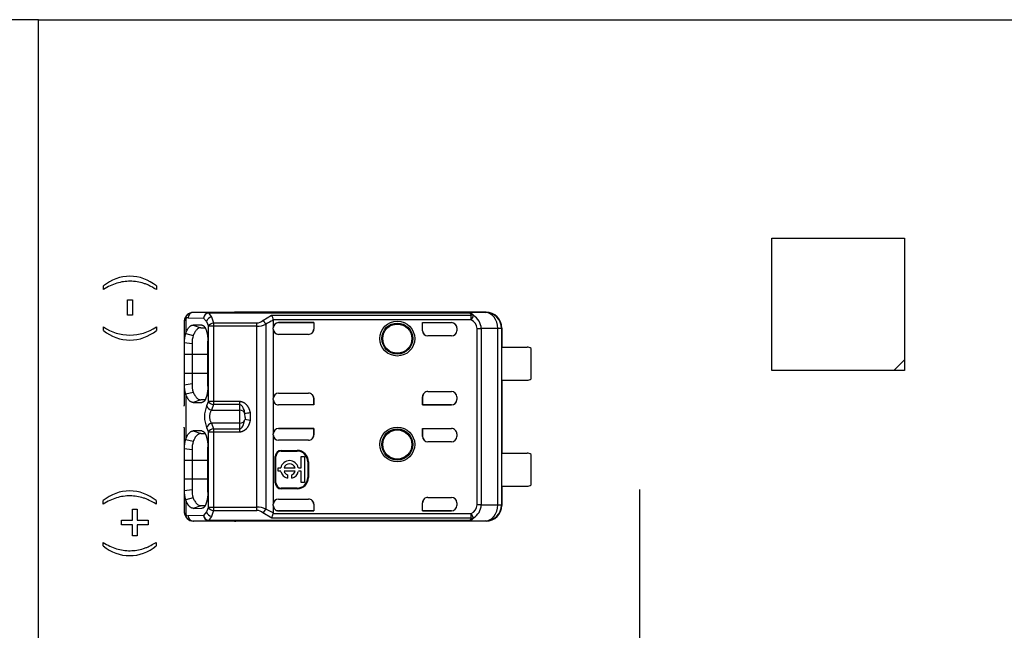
# Model space of a CAD drawing. Header units: millimetres. Extents: x 16 to 406, y 14 to 285.
# Tile 5 of 11: x 49 to 87, y 206 to 230. Entities that reach past the tile are written whole.
import ezdxf
from ezdxf.enums import TextEntityAlignment as Align
from ezdxf.lldxf.tags import DXFTag

# ---------------------------------------------------------------- set-up
doc = ezdxf.new("R2010")
doc.units = ezdxf.units.MM
doc.layers.add('Default', color=7, linetype='Continuous')
doc.layers.add('RECLED_274X50MM_', color=7, linetype='Continuous')
doc.styles.add('SEACAD_Arial', font='arial.ttf')
tags = doc.linetypes.add('CENTER2', pattern=[28.575, 19.05, -3.175, 3.175, -3.175]).pattern_tags.tags
tags[10:11] = [DXFTag(74, 4), DXFTag(75, 0), DXFTag(340, '0'), DXFTag(46, 0.0), DXFTag(50, 0.0), DXFTag(44, 0.0), DXFTag(45, 0.0)]
tags[8:9] = [DXFTag(74, 4), DXFTag(75, 0), DXFTag(340, '0'), DXFTag(46, 0.0), DXFTag(50, 0.0), DXFTag(44, 0.0), DXFTag(45, 0.0)]
tags[6:7] = [DXFTag(74, 4), DXFTag(75, 0), DXFTag(340, '0'), DXFTag(46, 0.0), DXFTag(50, 0.0), DXFTag(44, 0.0), DXFTag(45, 0.0)]
tags[4:5] = [DXFTag(74, 4), DXFTag(75, 0), DXFTag(340, '0'), DXFTag(46, 0.0), DXFTag(50, 0.0), DXFTag(44, 0.0), DXFTag(45, 0.0)]
doc.dimstyles.new('ISO', dxfattribs={"dimtxt": 3.5, "dimasz": 3.5, "dimexe": 1.75, "dimexo": 0, "dimgap": 0.875, "dimtad": 1, "dimtxsty": 'SEACAD_Arial', "dimblk1": '_SE_FILLED', "dimblk2": '_SE_FILLED', "dimsah": 1, "dimcen": 1.75, "dimadec": 0, "dimazin": 0, "dimtfac": 0.5, "dimtdec": 3, "dimtmove": 0, "dimatfit": 3, "dimfxl": 1, "dimarcsym": 0})

# ---------------------------------------------------------------- blocks, each defined once
blk = doc.blocks.new('SEANNOT_GROUP14')
at = {"layer": 'Default', "color": 7, "linetype": 'CENTER2'}
for p, q in [((72.887, 211.764), (72.887, 197.764)), ((79.887, 204.764), (65.887, 204.764))]:
    blk.add_line(p, q, dxfattribs=at)
blk = doc.blocks.new('SE')
at = {"layer": 'RECLED_274X50MM_', "color": 7, "linetype": 'Continuous'}
for p, q in [((50.187, 180.014), (50.187, 229.514)), ((50.187, 229.514), (323.987, 229.514)), ((77.887, 221.264), (82.887, 221.264)), ((77.887, 216.264), (77.887, 221.264)), ((82.887, 221.264), (82.887, 216.664)), ((52.638, 219.319), (52.638, 219.453)), ((54.638, 219.453), (54.638, 219.319)), ((53.545, 218.353), (53.545, 218.93)), ((53.545, 218.93), (53.735, 218.93)), ((53.735, 218.93), (53.735, 218.353)), ((53.735, 218.353), (53.545, 218.353)), ((56.611, 218.44), (56.029, 218.454)), ((57.637, 218.454), (56.029, 218.454)), ((56.611, 218.44), (66.399, 218.44)), ((56.611, 218.44), (56.611, 218.435)), ((56.611, 218.436), (56.718, 218.279)), ((66.399, 218.435), (56.611, 218.435)), ((56.717, 218.281), (56.791, 218.055)), ((57.63, 218.454), (57.637, 218.454)), ((67.087, 218.464), (57.637, 218.464)), ((57.637, 218.464), (57.637, 218.454)), ((58.658, 218.15), (58.99, 218.349)), ((58.99, 218.349), (66.527, 218.349)), ((67.07, 218.447), (66.399, 218.44)), ((66.399, 218.435), (66.399, 218.44)), ((66.527, 218.17), (66.527, 218.349)), ((66.608, 218.325), (66.613, 218.335)), ((67.07, 218.447), (67.087, 218.464)), ((52.638, 217.774), (52.638, 217.909)), ((54.638, 217.909), (54.638, 217.774)), ((55.687, 218.058), (55.687, 217.304)), ((55.747, 218.214), (55.747, 217.658)), ((55.841, 218.254), (56.423, 218.24)), ((56.032, 217.977), (56.314, 217.877)), ((56.36, 217.974), (56.032, 217.977)), ((56.422, 218.24), (56.529, 218.113)), ((56.529, 218.113), (56.603, 217.93)), ((56.603, 215.098), (56.603, 217.93)), ((56.791, 217.93), (56.603, 217.93)), ((56.791, 218.055), (58.431, 218.055)), ((56.791, 218.055), (56.791, 217.93)), ((58.431, 217.93), (56.791, 217.93)), ((56.791, 217.93), (56.791, 215.098)), ((58.431, 217.93), (58.431, 218.055)), ((58.431, 211.098), (58.431, 217.93)), ((58.771, 218.007), (58.771, 211.021)), ((66.527, 218.17), (59.052, 218.17)), ((59.054, 218.152), (59.054, 217.869)), ((60.587, 218.069), (59.254, 218.069)), ((59.254, 218.069), (59.254, 218.068)), ((59.254, 218.068), (60.58, 218.068)), ((60.58, 218.068), (60.587, 218.069)), ((60.58, 218.068), (60.58, 217.817)), ((60.587, 218.069), (60.587, 217.824)), ((64.687, 217.764), (64.687, 218.069)), ((64.687, 218.069), (65.787, 218.069)), ((64.694, 218.068), (64.687, 218.069)), ((64.694, 217.764), (64.694, 218.068)), ((64.694, 218.068), (65.787, 218.068)), ((65.787, 218.068), (65.787, 218.069)), ((55.747, 217.656), (56.028, 217.584)), ((56.314, 217.877), (56.473, 217.875)), ((59.054, 217.824), (59.054, 217.869)), ((59.054, 217.824), (59.054, 215.204)), ((60.387, 217.624), (59.254, 217.624)), ((60.58, 217.817), (60.587, 217.824)), ((64.687, 217.764), (64.694, 217.764)), ((65.787, 217.564), (64.887, 217.564)), ((65.987, 217.869), (65.987, 217.764)), ((66.755, 211.187), (66.755, 217.841)), ((67.53, 217.846), (66.908, 217.842)), ((66.908, 217.841), (66.908, 211.187)), ((67.67, 217.847), (67.53, 217.847)), ((67.53, 211.181), (67.53, 217.847)), ((67.67, 217.847), (67.672, 217.849)), ((67.67, 217.847), (67.67, 211.18)), ((67.687, 217.864), (67.672, 217.864)), ((67.672, 217.864), (67.672, 217.849)), ((67.687, 217.864), (67.687, 217.139)), ((55.986, 217.265), (55.687, 217.305)), ((55.687, 217.305), (55.687, 216.864)), ((55.986, 217.265), (55.986, 216.864)), ((56.582, 215.665), (56.582, 217.365)), ((55.986, 216.864), (55.687, 216.864)), ((55.687, 216.864), (55.687, 216.164)), ((56.582, 216.864), (55.986, 216.864)), ((55.986, 216.864), (55.986, 216.164)), ((67.685, 215.889), (67.685, 217.139)), ((67.685, 217.139), (68.637, 217.139)), ((68.787, 215.939), (68.787, 217.089)), ((82.887, 216.664), (82.487, 216.264)), ((82.887, 216.664), (82.887, 216.264)), ((55.687, 216.164), (55.687, 215.723)), ((55.687, 216.164), (55.986, 216.164)), ((55.986, 216.164), (55.986, 215.763)), ((55.986, 216.164), (56.582, 216.164)), ((82.487, 216.264), (77.887, 216.264)), ((82.887, 216.264), (82.487, 216.264)), ((55.687, 215.723), (55.986, 215.763)), ((55.687, 215.724), (55.687, 214.935)), ((67.685, 215.889), (68.637, 215.889)), ((67.687, 215.889), (67.687, 213.139)), ((55.747, 215.373), (56.028, 215.444)), ((55.747, 215.37), (55.747, 213.658)), ((59.254, 215.404), (60.387, 215.404)), ((64.887, 215.464), (65.787, 215.464)), ((55.687, 214.908), (55.687, 214.935)), ((56.314, 215.151), (56.031, 215.051)), ((56.031, 215.051), (56.36, 215.054)), ((56.474, 215.152), (56.314, 215.151)), ((56.603, 215.098), (56.535, 214.925)), ((56.603, 215.098), (56.791, 215.098)), ((56.791, 214.973), (56.723, 214.76)), ((56.791, 215.098), (57.787, 215.098)), ((56.791, 215.098), (56.791, 214.972)), ((57.787, 214.972), (56.791, 214.972)), ((57.787, 214.972), (57.787, 215.098)), ((57.787, 214.76), (57.787, 214.972)), ((59.054, 215.158), (59.054, 215.204)), ((59.054, 215.158), (59.054, 213.869)), ((59.254, 214.96), (59.254, 214.958)), ((60.58, 214.96), (59.254, 214.96)), ((60.587, 214.958), (59.254, 214.958)), ((60.58, 214.96), (60.58, 215.211)), ((60.58, 215.211), (60.587, 215.204)), ((60.58, 214.96), (60.587, 214.958)), ((60.587, 215.204), (60.587, 214.958)), ((64.687, 214.958), (64.687, 215.264)), ((64.694, 215.264), (64.687, 215.264)), ((64.694, 214.96), (64.687, 214.958)), ((65.787, 214.958), (64.687, 214.958)), ((64.694, 215.264), (64.694, 214.96)), ((64.694, 214.96), (65.787, 214.96)), ((65.787, 214.958), (65.787, 214.96)), ((65.987, 215.264), (65.987, 215.158)), ((56.723, 214.76), (57.787, 214.76)), ((57.787, 214.267), (57.787, 214.76)), ((57.987, 214.502), (57.984, 214.626)), ((58.18, 214.656), (58.18, 214.372)), ((56.723, 214.268), (56.791, 214.055)), ((57.787, 214.267), (56.723, 214.267)), ((57.787, 214.055), (57.787, 214.267)), ((57.916, 214.179), (57.984, 214.402)), ((58.18, 214.372), (57.984, 214.402)), ((57.986, 214.485), (57.987, 214.402)), ((57.987, 214.485), (57.987, 214.502)), ((55.687, 214.093), (55.688, 214.12)), ((55.687, 214.093), (55.687, 213.304)), ((56.032, 213.977), (56.314, 213.877)), ((56.36, 213.974), (56.032, 213.977)), ((56.314, 213.877), (56.473, 213.875)), ((56.535, 214.103), (56.603, 213.93)), ((56.603, 211.098), (56.603, 213.93)), ((56.791, 213.93), (56.603, 213.93)), ((56.791, 214.055), (56.791, 213.93)), ((56.791, 214.055), (57.787, 214.055)), ((57.787, 213.93), (56.791, 213.93)), ((56.791, 213.93), (56.791, 211.098)), ((57.787, 213.93), (57.787, 214.055)), ((59.054, 213.824), (59.054, 213.869)), ((59.054, 213.824), (59.054, 211.204)), ((60.587, 214.069), (59.254, 214.069)), ((59.254, 214.069), (59.254, 214.068)), ((59.254, 214.068), (60.58, 214.068)), ((60.58, 214.068), (60.587, 214.069)), ((60.58, 213.817), (60.58, 214.068)), ((60.58, 213.817), (60.587, 213.824)), ((60.587, 214.069), (60.587, 213.824)), ((64.687, 213.764), (64.687, 214.069)), ((64.687, 214.069), (65.787, 214.069)), ((64.694, 214.068), (64.687, 214.069)), ((64.694, 214.068), (64.694, 213.764)), ((64.694, 214.068), (65.787, 214.068)), ((65.787, 214.068), (65.787, 214.069)), ((65.987, 213.869), (65.987, 213.764)), ((55.747, 213.656), (56.028, 213.584)), ((60.387, 213.624), (59.254, 213.624)), ((64.687, 213.764), (64.694, 213.764)), ((65.787, 213.564), (64.887, 213.564)), ((55.986, 213.265), (55.687, 213.305)), ((55.687, 213.305), (55.687, 212.864)), ((55.986, 213.265), (55.986, 212.864)), ((56.582, 211.665), (56.582, 213.365)), ((59.354, 213.24), (59.954, 213.24)), ((59.354, 213.24), (59.354, 213.214)), ((59.354, 213.214), (59.954, 213.214)), ((59.954, 213.214), (59.954, 213.24)), ((67.685, 211.889), (67.685, 213.139)), ((67.685, 213.139), (68.637, 213.139)), ((68.787, 211.939), (68.787, 213.089)), ((55.986, 212.864), (55.687, 212.864)), ((55.687, 212.864), (55.687, 212.164)), ((56.582, 212.864), (55.986, 212.864)), ((55.986, 212.864), (55.986, 212.164)), ((59.127, 212.014), (59.127, 213.014)), ((59.154, 213.014), (59.127, 213.014)), ((59.154, 212.014), (59.154, 213.014)), ((60.102, 212.582), (60.102, 213.01)), ((60.102, 213.01), (60.235, 213.01)), ((60.235, 213.01), (60.235, 212.022)), ((60.38, 212.814), (60.354, 212.814)), ((60.354, 212.814), (60.354, 212.214)), ((60.38, 212.814), (60.38, 212.214)), ((59.235, 212.45), (59.235, 212.582)), ((59.235, 212.582), (59.338, 212.582)), ((59.338, 212.45), (59.235, 212.45)), ((59.462, 212.582), (59.875, 212.582)), ((59.875, 212.45), (59.462, 212.45)), ((59.586, 212.316), (59.586, 212.189)), ((59.752, 212.189), (59.752, 212.316)), ((60, 212.582), (60.102, 212.582)), ((60.102, 212.45), (60, 212.45)), ((60.102, 212.022), (60.102, 212.45)), ((55.687, 212.164), (55.986, 212.164)), ((55.687, 212.164), (55.687, 211.723)), ((55.986, 212.164), (55.986, 211.763)), ((55.986, 212.164), (56.582, 212.164)), ((59.127, 212.014), (59.154, 212.014)), ((60.235, 212.022), (60.102, 212.022)), ((60.354, 212.214), (60.38, 212.214)), ((55.687, 211.723), (55.986, 211.763)), ((55.687, 211.724), (55.687, 210.97)), ((59.954, 211.814), (59.354, 211.814)), ((59.354, 211.814), (59.354, 211.787)), ((59.954, 211.787), (59.354, 211.787)), ((59.954, 211.787), (59.954, 211.814)), ((67.685, 211.889), (68.637, 211.889)), ((67.687, 211.889), (67.687, 211.164)), ((52.629, 211.21), (52.629, 211.344)), ((54.629, 211.344), (54.629, 211.21)), ((56.028, 211.444), (55.747, 211.373)), ((55.747, 211.37), (55.747, 210.814)), ((59.054, 211.158), (59.054, 211.204)), ((59.254, 211.404), (60.387, 211.404)), ((60.58, 211.212), (60.58, 210.96)), ((60.58, 211.212), (60.587, 211.204)), ((60.587, 211.204), (60.587, 210.958)), ((64.687, 210.958), (64.687, 211.264)), ((64.694, 211.264), (64.687, 211.264)), ((64.694, 210.96), (64.694, 211.264)), ((64.887, 211.464), (65.787, 211.464)), ((65.987, 211.264), (65.987, 211.158)), ((53.739, 210.603), (53.739, 211.021)), ((53.739, 211.021), (53.914, 211.021)), ((53.914, 211.021), (53.914, 210.603)), ((56.314, 211.151), (56.031, 211.051)), ((56.031, 211.051), (56.36, 211.054)), ((56.474, 211.152), (56.314, 211.151)), ((56.529, 210.914), (56.422, 210.787)), ((56.603, 211.098), (56.529, 210.914)), ((56.603, 211.098), (56.791, 211.098)), ((56.791, 210.973), (56.717, 210.747)), ((56.791, 211.098), (58.431, 211.098)), ((56.791, 211.098), (56.791, 210.972)), ((56.791, 210.972), (58.431, 210.972)), ((58.431, 210.972), (58.431, 211.098)), ((58.994, 210.678), (58.658, 210.879)), ((59.054, 210.876), (58.771, 211.021)), ((59.054, 210.876), (59.052, 210.858)), ((59.052, 210.858), (66.527, 210.858)), ((59.054, 211.158), (59.054, 210.876)), ((59.254, 210.96), (60.58, 210.96)), ((59.254, 210.96), (59.254, 210.958)), ((60.587, 210.958), (59.254, 210.958)), ((60.58, 210.96), (60.587, 210.958)), ((64.694, 210.96), (64.687, 210.958)), ((65.787, 210.958), (64.687, 210.958)), ((64.694, 210.96), (65.787, 210.96)), ((65.787, 210.958), (65.787, 210.96)), ((66.527, 210.678), (66.527, 210.858)), ((66.613, 210.693), (66.527, 210.858)), ((66.908, 211.186), (67.53, 211.181)), ((67.53, 211.18), (67.67, 211.18)), ((67.672, 211.179), (67.67, 211.18)), ((67.672, 211.179), (67.672, 211.164)), ((67.672, 211.164), (67.687, 211.164)), ((53.321, 210.424), (53.321, 210.603)), ((53.321, 210.603), (53.739, 210.603)), ((53.914, 210.603), (54.331, 210.603)), ((54.331, 210.603), (54.331, 210.424)), ((56.423, 210.787), (55.841, 210.774)), ((56.029, 210.574), (56.611, 210.587)), ((56.029, 210.574), (57.637, 210.574)), ((56.718, 210.749), (56.611, 210.592)), ((56.611, 210.593), (56.611, 210.587)), ((66.403, 210.593), (56.611, 210.593)), ((66.399, 210.587), (56.611, 210.587)), ((57.637, 210.574), (57.63, 210.574)), ((57.637, 210.574), (57.637, 210.564)), ((67.087, 210.564), (57.637, 210.564)), ((66.527, 210.678), (58.994, 210.678)), ((66.399, 210.587), (66.399, 210.593)), ((66.399, 210.587), (67.07, 210.581)), ((67.087, 210.564), (67.07, 210.581)), ((53.739, 210.424), (53.321, 210.424)), ((53.739, 210.007), (53.739, 210.424)), ((54.331, 210.424), (53.914, 210.424)), ((53.914, 210.424), (53.914, 210.007)), ((52.629, 209.63), (52.629, 209.764)), ((53.914, 210.007), (53.739, 210.007)), ((54.629, 209.764), (54.629, 209.63))]:
    blk.add_line(p, q, dxfattribs=at)
for centre, radius in [((63.737, 217.464), 0.657), ((63.737, 217.464), 0.586), ((63.737, 217.464), 0.552), ((63.737, 217.464), 0.55), ((63.737, 213.464), 0.657), ((63.737, 213.464), 0.586), ((63.737, 213.464), 0.552), ((63.737, 213.464), 0.55)]:
    blk.add_circle(centre, radius, dxfattribs=at)
for centre, radius, start, end in [((53.638, 218.267), 1.552, 49.8737, 130.1263), ((56.075, 218.086), 0.389, 138.7256, 185.5499), ((55.913, 218.237), 0.167, 132.1309, 188.1826), ((56.031, 218.121), 0.334, 89.1865, 133.9556), ((56.036, 218.259), 0.195, 92.0087, 181.5161), ((56.63, 218.229), 0.207, 95.1634, 176.886), ((56.77, 218.032), 0.254, 101.8825, 161.2489), ((58.628, 218.123), 0.427, 6.3282, 31.9727), ((66.535, 218.136), 0.213, 68.684, 92.1305), ((68.427, 217.282), 2.098, 150.1716, 154.9417), ((66.316, 217.822), 0.593, 1.8615, 59.9189), ((67.07, 217.847), 0.6, 0.0044, 89.9972), ((53.638, 219.364), 1.766, 235.5009, 304.4991), ((56.82, 217.808), 0.249, 96.7449, 150.7545), ((58.411, 218.422), 0.368, 273.146, 312.1839), ((58.421, 218.759), 0.829, 270.6971, 294.9694), ((59.539, 216.854), 1.386, 110.5133, 123.6746), ((66.365, 217.815), 0.39, 3.7903, 65.5152), ((53.638, 218.962), 1.553, 229.9053, 310.0947), ((56.437, 217.358), 0.753, 156.4762, 184.0959), ((57.129, 217.275), 1.143, 164.232, 180.5091), ((65.787, 217.764), 0.2, 270, 0), ((66.79, 233.663), 15.822, 269.8734, 270.4283), ((68.637, 216.889), 0.25, 53.1301, 90), ((56.438, 215.671), 0.754, 175.9429, 203.5178), ((56.979, 215.733), 0.994, 178.2676, 197.0336), ((68.637, 216.139), 0.25, 270, 306.8699), ((65.787, 215.264), 0.2, 0, 90), ((57.559, 214.514), 1.103, 158.1482, 201.8519), ((56.776, 215.011), 0.256, 199.6387, 258.0335), ((56.82, 215.22), 0.249, 209.2525, 263.2419), ((58.943, 208.963), 5.744, 97.6278, 99.6123), ((56.776, 214.017), 0.256, 101.966, 160.3614), ((56.82, 213.808), 0.249, 96.7563, 150.7508), ((56.438, 213.358), 0.753, 156.4965, 184.0897), ((57.129, 213.275), 1.143, 164.2319, 180.5087), ((65.787, 213.764), 0.2, 270, 0), ((59.354, 213.014), 0.226, 90, 180), ((59.354, 213.014), 0.2, 90, 180), ((59.954, 212.814), 0.426, 0, 90), ((59.954, 212.814), 0.4, 0, 90), ((68.637, 212.889), 0.25, 53.1301, 90), ((59.669, 212.516), 0.337, 11.3273, 168.6727), ((59.669, 212.516), 0.217, 17.7847, 162.2153), ((59.669, 212.516), 0.337, 191.3273, 255.7958), ((59.669, 212.516), 0.217, 197.7847, 247.568), ((59.669, 212.516), 0.337, 284.2042, 348.6727), ((59.669, 212.516), 0.217, 292.432, 342.2153), ((59.354, 212.014), 0.226, 180, 270), ((59.354, 212.014), 0.2, 180, 270), ((59.954, 212.214), 0.4, 270, 0), ((59.954, 212.214), 0.426, 270, 0), ((53.629, 210.157), 1.552, 49.8737, 130.1263), ((56.44, 211.671), 0.755, 175.9562, 203.5038), ((56.98, 211.733), 0.995, 178.278, 197.0155), ((68.637, 212.139), 0.25, 270, 306.8699), ((65.787, 211.264), 0.2, 0, 90), ((56.077, 210.943), 0.391, 174.661, 225.2491), ((56.779, 211.007), 0.266, 200.2713, 256.613), ((56.82, 211.22), 0.249, 209.2436, 263.2579), ((58.42, 210.267), 0.832, 65.069, 89.2656), ((58.412, 210.607), 0.366, 47.8736, 87.0003), ((58.396, 211.203), 0.417, 308.8785, 334.1068), ((58.225, 211.026), 0.844, 335.6621, 348.4704), ((66.366, 211.212), 0.39, 294.4383, 356.2585), ((66.327, 211.198), 0.581, 299.457, 358.8399), ((66.79, 195.406), 15.781, 89.5705, 90.1268), ((67.07, 211.181), 0.6, 270.004, 359.9956), ((55.913, 210.79), 0.168, 171.8708, 227.8742), ((56.031, 210.907), 0.334, 226.0973, 270.7932), ((56.036, 210.768), 0.195, 178.4846, 267.9947), ((56.63, 210.799), 0.207, 183.114, 264.8372), ((66.536, 210.892), 0.213, 267.5509, 291.0364), ((53.629, 210.818), 1.553, 229.9053, 310.0947)]:
    blk.add_arc(centre, radius, start, end, dxfattribs=at)
for centre, major_axis, ratio, start_param, end_param in [((56.611, 218.24), (-0.005, -0.2), 0.939661, 3.166998, 4.734916), ((57.637, 217.864), (0, -0.6), 0.999962, 3.141593, 3.321418), ((67.07, 217.847), (0.006, -0.6), 0.766027, 1.562157, 3.128038), ((67.087, 217.864), (-0.424, -0.424), 0.999924, 2.356207, 3.926956), ((55.839, 217.354), (0, -0.9), 0.34204, 3.132956, 3.443003), ((59.254, 217.869), (0, -0.2), 0.999994, 3.141593, 4.712389), ((59.254, 217.868), (0, -0.2), 0.999994, 3.141593, 4.712389), ((65.787, 217.869), (0, -0.2), 0.999994, 1.570796, 3.141593), ((65.787, 217.868), (0, -0.2), 0.999994, 1.57081, 3.141593), ((59.254, 217.824), (0, -0.2), 0.999848, 4.712389, 6.283185), ((60.387, 217.824), (-0.141, -0.141), 0.999695, 0.785246, 2.356347), ((60.38, 217.817), (-0.141, -0.141), 0.999695, 1.570796, 2.356347), ((64.887, 217.764), (0.2, 0), 0.999848, 3.141593, 4.712389), ((64.894, 217.764), (0.2, 0), 0.999848, 3.141593, 4.712389), ((59.254, 215.204), (0, 0.2), 0.999848, 0, 1.570796), ((60.387, 215.204), (-0.141, 0.141), 0.999695, 3.926838, 5.497939), ((60.38, 215.211), (-0.141, 0.141), 0.999695, 3.926838, 4.712389), ((64.887, 215.264), (0.2, 0), 0.999848, 1.570796, 3.141593), ((64.894, 215.264), (0.2, 0), 0.999848, 1.570796, 3.141593), ((59.254, 215.16), (0, 0.2), 0.999994, 1.570796, 3.141593), ((59.254, 215.158), (0, 0.2), 0.999994, 1.570796, 3.141593), ((65.787, 215.16), (0, 0.2), 0.999994, 3.141593, 4.712389), ((65.787, 215.158), (0, 0.2), 0.999994, 3.141593, 4.712389), ((57.787, 214.596), (-0.2, 0), 0.821429, 3.324108, 4.712389), ((57.787, 214.432), (0.2, 0), 0.821429, 4.712389, 6.100671), ((59.254, 213.869), (0, -0.2), 0.999994, 3.141593, 4.712389), ((59.254, 213.868), (0, -0.2), 0.999994, 3.141593, 4.712389), ((59.254, 213.824), (0, -0.2), 0.999848, 4.712389, 6.283185), ((60.387, 213.824), (-0.141, -0.141), 0.999695, 0.785246, 2.356347), ((60.38, 213.817), (-0.141, -0.141), 0.999695, 1.570796, 2.356347), ((65.787, 213.869), (0, -0.2), 0.999994, 1.570796, 3.141593), ((65.787, 213.868), (0, -0.2), 0.999994, 1.570796, 3.141593), ((64.887, 213.764), (0.2, 0), 0.999848, 3.141593, 4.712389), ((64.894, 213.764), (0.2, 0), 0.999848, 3.141593, 4.712389), ((59.254, 211.204), (0, 0.2), 0.999848, 0, 1.570796), ((60.387, 211.204), (-0.141, 0.141), 0.999695, 3.926839, 5.497939), ((60.38, 211.211), (-0.141, 0.141), 0.999695, 3.932239, 4.712389), ((64.887, 211.264), (0.2, 0), 0.999848, 1.570796, 3.141593), ((64.894, 211.264), (0.2, 0), 0.999848, 1.570796, 3.141593), ((59.254, 211.16), (0, 0.2), 0.999994, 1.570796, 3.141593), ((59.254, 211.158), (0, 0.2), 0.999994, 1.570796, 3.141593), ((65.787, 211.16), (0, 0.2), 0.999994, 3.141593, 4.712375), ((65.787, 211.158), (0, 0.2), 0.999994, 3.141593, 4.712389), ((67.07, 211.18), (-0.006, -0.6), 0.766027, 0.013567, 1.579437), ((67.087, 211.164), (-0.424, 0.424), 0.999924, 2.35623, 3.926978), ((55.84, 211.675), (0.001, 0.902), 0.342128, 2.840923, 3.150345), ((56.611, 210.787), (0.005, -0.2), 0.939661, 4.689874, 6.25773), ((57.637, 211.164), (0, -0.6), 0.999962, 6.103357, 6.283185)]:
    blk.add_ellipse(centre, major_axis=major_axis, ratio=ratio, start_param=start_param, end_param=end_param, dxfattribs=at)
for points, degree, knots in [([(54.638, 219.319), (54.529, 219.383), (54.404, 219.452), (54.295, 219.503), (54.117, 219.569), (53.908, 219.617), (53.569, 219.646), (53.145, 219.583), (52.807, 219.425), (52.638, 219.319)], 3, [0, 0, 0, 0, 0.125, 0.1875, 0.25, 0.375, 0.5, 0.75, 1, 1, 1, 1]), ([(66.399, 218.44), (66.414, 218.44), (66.442, 218.439), (66.48, 218.434), (66.513, 218.426), (66.549, 218.411), (66.584, 218.384), (66.602, 218.353), (66.613, 218.335)], 3, [0, 0, 0, 0, 0.122213, 0.238697, 0.352336, 0.466228, 0.688748, 1, 1, 1, 1]), ([(66.527, 218.349), (66.525, 218.361), (66.521, 218.381), (66.504, 218.404), (66.479, 218.42), (66.444, 218.431), (66.414, 218.434), (66.399, 218.435)], 3, [0, 0, 0, 0, 0.264912, 0.488067, 0.676456, 0.841557, 1, 1, 1, 1]), ([(55.747, 218.214), (55.739, 218.207), (55.723, 218.193), (55.706, 218.167), (55.695, 218.135), (55.688, 218.1), (55.687, 218.072), (55.687, 218.058)], 3, [0, 0, 0, 0, 0.206395, 0.408543, 0.607471, 0.804252, 1, 1, 1, 1]), ([(56.36, 217.975), (56.453, 217.967), (56.517, 217.792), (56.581, 217.618), (56.583, 217.365)], 2, [0, 0, 0, 0.5, 0.5, 1, 1, 1]), ([(56.314, 217.876), (56.3, 217.876), (56.273, 217.874), (56.234, 217.859), (56.197, 217.835), (56.149, 217.791), (56.092, 217.716), (56.05, 217.628), (56.029, 217.586)], 3, [0, 0, 0, 0, 0.131621, 0.259651, 0.384099, 0.504973, 0.752584, 1, 1, 1, 1]), ([(56.582, 215.665), (56.582, 215.418), (56.518, 215.237), (56.454, 215.054), (56.36, 215.054)], 2, [0, 0, 0, 0.5, 0.5, 1, 1, 1]), ([(56.029, 215.442), (56.039, 215.421), (56.06, 215.376), (56.094, 215.317), (56.132, 215.262), (56.173, 215.215), (56.217, 215.18), (56.264, 215.155), (56.297, 215.152), (56.314, 215.152)], 3, [0, 0, 0, 0, 0.119189, 0.246257, 0.381214, 0.524065, 0.674813, 0.833459, 1, 1, 1, 1]), ([(57.787, 215.098), (57.935, 215.085), (58.041, 214.964), (58.091, 214.907), (58.127, 214.827), (58.163, 214.75), (58.18, 214.656)], 2, [0, 0, 0, 0.5, 0.5, 0.75, 0.75, 1, 1, 1]), ([(57.984, 214.626), (57.98, 214.65), (57.973, 214.7), (57.95, 214.773), (57.923, 214.838), (57.893, 214.894), (57.86, 214.934), (57.825, 214.962), (57.799, 214.969), (57.787, 214.972)], 3, [0, 0, 0, 0, 0.180622, 0.363866, 0.549849, 0.69593, 0.816556, 0.915955, 1, 1, 1, 1]), ([(56.723, 214.76), (56.714, 214.75), (56.697, 214.729), (56.677, 214.689), (56.661, 214.644), (56.651, 214.595), (56.646, 214.543), (56.646, 214.49), (56.651, 214.437), (56.661, 214.387), (56.677, 214.341), (56.697, 214.299), (56.714, 214.278), (56.723, 214.267)], 3, [0, 0, 0, 0, 0.095482, 0.187791, 0.277611, 0.365684, 0.452798, 0.539767, 0.627407, 0.716518, 0.80786, 0.90214, 1, 1, 1, 1]), ([(58.18, 214.372), (58.144, 214.183), (58.039, 214.062), (57.989, 214.005), (57.924, 213.97), (57.861, 213.936), (57.787, 213.93)], 2, [0, 0, 0, 0.5, 0.5, 0.75, 0.75, 1, 1, 1]), ([(57.787, 214.055), (57.795, 214.056), (57.81, 214.058), (57.833, 214.07), (57.859, 214.091), (57.888, 214.127), (57.905, 214.16), (57.916, 214.179)], 3, [0, 0, 0, 0, 0.116292, 0.245911, 0.39736, 0.643352, 1, 1, 1, 1]), ([(56.314, 213.876), (56.3, 213.876), (56.273, 213.874), (56.234, 213.859), (56.197, 213.835), (56.149, 213.791), (56.092, 213.716), (56.05, 213.628), (56.029, 213.586)], 3, [0, 0, 0, 0, 0.131621, 0.259651, 0.384099, 0.504973, 0.752584, 1, 1, 1, 1]), ([(56.36, 213.975), (56.453, 213.967), (56.517, 213.792), (56.581, 213.618), (56.583, 213.365)], 2, [0, 0, 0, 0.5, 0.5, 1, 1, 1]), ([(56.582, 211.665), (56.582, 211.418), (56.518, 211.237), (56.454, 211.054), (56.36, 211.054)], 2, [0, 0, 0, 0.5, 0.5, 1, 1, 1]), ([(54.629, 211.21), (54.52, 211.274), (54.395, 211.343), (54.286, 211.394), (54.108, 211.46), (53.899, 211.508), (53.56, 211.536), (53.136, 211.474), (52.798, 211.316), (52.629, 211.21)], 3, [0, 0, 0, 0, 0.125, 0.1875, 0.25, 0.375, 0.5, 0.75, 1, 1, 1, 1]), ([(56.031, 211.052), (55.952, 211.051), (55.876, 211.136), (55.803, 211.219), (55.747, 211.37)], 2, [0, 0, 0, 0.500227, 0.500227, 1, 1, 1]), ([(56.029, 211.442), (56.039, 211.421), (56.06, 211.376), (56.094, 211.317), (56.132, 211.262), (56.173, 211.215), (56.217, 211.18), (56.264, 211.155), (56.297, 211.152), (56.314, 211.152)], 3, [0, 0, 0, 0, 0.119171, 0.246227, 0.381178, 0.524029, 0.674783, 0.833441, 1, 1, 1, 1]), ([(55.687, 210.97), (55.688, 210.952), (55.689, 210.918), (55.699, 210.876), (55.717, 210.84), (55.737, 210.823), (55.747, 210.814)], 3, [0, 0, 0, 0, 0.244606, 0.491396, 0.742515, 1, 1, 1, 1]), ([(66.613, 210.693), (66.605, 210.679), (66.591, 210.654), (66.564, 210.628), (66.532, 210.607), (66.478, 210.591), (66.426, 210.589), (66.399, 210.587)], 3, [0, 0, 0, 0, 0.233305, 0.418726, 0.557587, 0.771407, 1, 1, 1, 1]), ([(66.403, 210.593), (66.413, 210.594), (66.434, 210.596), (66.461, 210.602), (66.483, 210.61), (66.5, 210.621), (66.514, 210.636), (66.523, 210.655), (66.526, 210.67), (66.527, 210.678)], 3, [0, 0, 0, 0, 0.112815, 0.226906, 0.348689, 0.483486, 0.635254, 0.806782, 1, 1, 1, 1]), ([(52.629, 209.764), (52.798, 209.659), (53.136, 209.501), (53.559, 209.437), (53.899, 209.467), (54.107, 209.516), (54.286, 209.58), (54.394, 209.631), (54.52, 209.7), (54.629, 209.764)], 3, [0, 0, 0, 0, 0.25, 0.5, 0.625, 0.75, 0.8125, 0.875, 1, 1, 1, 1])]:
    blk.add_open_spline(points, degree=degree, knots=knots, dxfattribs=at)
for points, degree in [([(55.747, 217.658), (55.864, 217.976), (56.031, 217.976)], 2), ([(59.054, 218.152), (59.054, 218.154), (59.054, 218.158), (59.053, 218.164), (59.053, 218.168), (59.052, 218.17)], 3), ([(56.031, 215.052), (55.865, 215.05), (55.747, 215.37)], 2), ([(55.747, 213.658), (55.864, 213.976), (56.031, 213.976)], 2)]:
    blk.add_open_spline(points, degree=degree, dxfattribs=at)
blk.add_rational_spline([(58.771, 218.007), (58.744, 218.065), (58.704, 218.116), (58.658, 218.15)], [1.05939443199, 0.980194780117, 0.980201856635, 1.05941566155], degree=3, dxfattribs=at)
blk = doc.blocks.new('DMBLK17')
at = {"layer": 'Default', "linetype": 'Continuous'}
for points in [[(32.448, 226.014), (33.615, 226.014), (33.032, 229.514)], [(32.448, 183.514), (33.032, 180.014), (33.615, 183.514)]]:
    blk.add_hatch(color=7, dxfattribs=at).paths.add_polyline_path(points)
at = {"layer": 'Default', "color": 7, "linetype": 'Continuous'}
for p, q in [((50.187, 229.514), (31.282, 229.514)), ((33.032, 180.014), (33.032, 229.514)), ((50.187, 180.014), (31.282, 180.014))]:
    blk.add_line(p, q, dxfattribs=at)
at = {"layer": 'Default', "color": 7, "linetype": 'Continuous', "style": 'SEACAD_Arial'}
blk.add_text('49,5', height=3.5, rotation=90, dxfattribs=at).set_placement((28.657, 199.97), align=Align.TOP_LEFT)
blk = doc.blocks.new('_SE_FILLED')
at = {"color": 0}
blk.add_line((0, 0), (-1, 0), dxfattribs=at)
blk.add_solid([(0, 0), (-1, -0.1665), (-1, 0.1665), (0, 0)], dxfattribs=at)

msp = doc.modelspace()

# ---------------------------------------------------------------- block references
at = {"layer": 'Default'}
for name in ['SE', 'SEANNOT_GROUP14']:
    msp.add_blockref(name, (0, 0), dxfattribs=at)

# ---------------------------------------------------------------- dimensions: what is measured, and where the dimension line sits
at = {"layer": 'Default', "color": 7, "linetype": 'Continuous'}
dim = msp.add_linear_dim(base=(33.032, 180.014), p1=(50.187, 180.014), p2=(50.187, 229.514), angle=90, text='\\A1;<>', dimstyle='ISO', dxfattribs=at)
dim.commit()
dim.dimension.update_dxf_attribs({"geometry": 'DMBLK17', "text_midpoint": (33.032, 204.764), "dimtype": 161})

doc.saveas('drawing.dxf')
